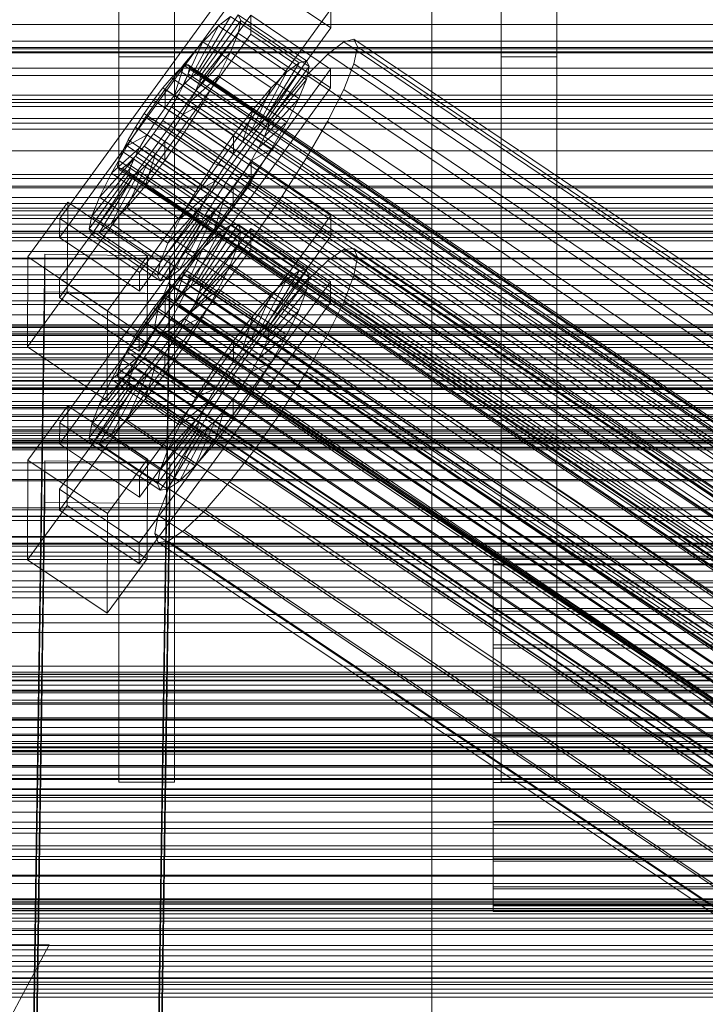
# Model space of a CAD drawing. Header units: millimetres. Extents: x -3490 to 61924, y -72580 to 6847.
# Tile 92 of 256: x -379 to -281, y -34791 to -34649. Entities that reach past the tile are written whole.
import ezdxf

# ---------------------------------------------------------------- set-up
doc = ezdxf.new("R2010")
doc.units = ezdxf.units.MM
for name, color, linetype, lineweight in [('COTAS_O', 1, 'Continuous', 0), ('COTAS_P', 1, 'Continuous', 0), ('frontal_briquetadora', 7, 'Continuous', 0), ('frontal_C01', 7, 'Continuous', 0), ('frontal_C02', 7, 'Continuous', 0), ('frontal_C03', 7, 'Continuous', 0), ('frontal_mezcladora', 7, 'Continuous', 0), ('frontal_secador', 7, 'Continuous', 0)]:
    doc.layers.add(name, color=color, linetype=linetype, lineweight=lineweight)
doc.dimstyles.new('R19_100', dxfattribs={"dimtxt": 250, "dimasz": 150, "dimexe": 150, "dimexo": 80, "dimgap": 100, "dimtad": 1, "dimtih": 1, "dimtoh": 1, "dimdsep": 46, "dimcen": 0.09, "dimadec": 0, "dimazin": 0, "dimtfac": 1, "dimtdec": 4, "dimtofl": 0, "dimtmove": 0, "dimatfit": 3, "dimfxl": 1, "dimtolj": 1, "dimtzin": 0, "dimarcsym": 0})

# ---------------------------------------------------------------- blocks, each defined once
blk = doc.blocks.new('DIM_R29_52')
at = {"layer": 'COTAS_P'}
for p, q in [((-1750, -34600), (-1600, -34555)), ((2600, -34600), (2450, -34555)), ((-1750, -35500), (-1750, -34600)), ((-1750, -34600), (2600, -34600)), ((-1750, -34600), (-1600, -34645)), ((2600, -34600), (2450, -34645)), ((2600, -35500), (2600, -34600))]:
    blk.add_line(p, q, dxfattribs=at)
blk.add_text('4350 P', height=250, dxfattribs=at).set_placement((425, -34500))
blk = doc.blocks.new('DIM_R29_60')
at = {"layer": 'COTAS_O'}
for p, q in [((-650, -33700), (50, -33700)), ((50, -33700), (5, -33850)), ((50, -34900), (50, -33700)), ((50, -33700), (95, -33850)), ((50, -34900), (5, -34750)), ((50, -34900), (95, -34750)), ((-650, -34900), (50, -34900))]:
    blk.add_line(p, q, dxfattribs=at)
blk.add_text('1200 O', height=250, rotation=90, dxfattribs=at).set_placement((-50, -34300))
blk = doc.blocks.new('DIM_R29_61')
at = {"layer": 'COTAS_O'}
for p, q in [((-650, -34200), (-500, -34155)), ((650, -34200), (500, -34155)), ((-650, -34900), (-650, -34200)), ((-650, -34200), (650, -34200)), ((-650, -34200), (-500, -34245)), ((650, -34200), (500, -34245)), ((650, -34900), (650, -34200))]:
    blk.add_line(p, q, dxfattribs=at)
blk.add_text('1300 O', height=250, dxfattribs=at).set_placement((0, -34100))
blk = doc.blocks.new('DIM_R29_66')
at = {"layer": 'COTAS_P'}
for p, q in [((-305, -34680), (395, -34680)), ((395, -34680), (350, -34830)), ((395, -36000), (395, -34680)), ((395, -34680), (440, -34830)), ((395, -36000), (350, -35850)), ((395, -36000), (440, -35850)), ((-305, -36000), (395, -36000))]:
    blk.add_line(p, q, dxfattribs=at)
blk.add_text('1320 P', height=250, rotation=90, dxfattribs=at).set_placement((295, -35340))

msp = doc.modelspace()

# ---------------------------------------------------------------- linework, layer by layer
at = {"layer": 'frontal_briquetadora'}
for p, q in [((-430, -34680), (-223.45, -34680)), ((-430, -34680), (-210, -34680)), ((-430, -34680), (-320, -34680)), ((-320, -34736), (-320, -34680)), ((-430, -34736), (-210, -34736)), ((-430, -34736), (-320, -34736)), ((-320, -34736), (-210, -34736)), ((-320, -34760), (-320, -34736)), ((-320, -34750), (-320, -34736)), ((-430, -34750), (-210, -34750)), ((-430, -34750), (-320, -34750)), ((-320, -34750), (-210, -34750)), ((-320, -34760), (-320, -34750)), ((-490, -34760), (490, -34760)), ((-490, -34760), (340, -34760)), ((-490, -34760), (-320, -34760))]:
    msp.add_line(p, q, dxfattribs=at)
at = {"layer": 'frontal_C01'}
for p, q in [((-373.501, -34677.904), (-345.969, -34640.05)), ((-345.981, -34642.746), (-373.513, -34680.6)), ((-334.513, -34650.482), (-345.981, -34642.746)), ((-373.539, -34686.532), (-346.008, -34648.677)), ((-334.501, -34647.786), (-362.033, -34685.64)), ((-353.378, -34656.919), (-347.835, -34648.603)), ((-347.835, -34648.603), (-338.005, -34655.234)), ((-347.47, -34649.419), (-347.835, -34648.603)), ((-346.02, -34651.373), (-346.008, -34648.677)), ((-346.008, -34648.677), (-334.539, -34656.414)), ((-334.501, -34647.786), (-334.513, -34650.482)), ((-354.71, -34657.668), (-350.645, -34650.185)), ((-353.892, -34657.043), (-348.918, -34648.865)), ((-353.205, -34657.305), (-347.47, -34649.419)), ((-350.645, -34650.185), (-352.899, -34652.474)), ((-348.918, -34648.865), (-350.645, -34650.185)), ((-350.645, -34650.185), (-340.816, -34656.816)), ((-348.918, -34648.865), (-339.088, -34655.496)), ((-347.847, -34651.255), (-347.47, -34649.419)), ((-347.47, -34649.419), (-337.64, -34656.05)), ((-346.02, -34651.373), (-373.551, -34689.228)), ((-362.045, -34688.336), (-334.513, -34650.482)), ((-353.384, -34658.175), (-347.847, -34651.255)), ((-348.941, -34653.987), (-347.847, -34651.255)), ((-347.847, -34651.255), (-338.017, -34657.886)), ((-334.551, -34659.11), (-346.02, -34651.373)), ((-355.777, -34658.752), (-352.899, -34652.474)), ((-352.899, -34652.474), (-355.525, -34655.576)), ((-352.899, -34652.474), (-343.069, -34659.105)), ((-332.629, -34652.472), (-334.938, -34654.237)), ((-331.181, -34652.123), (-332.629, -34652.472)), ((-332.629, -34652.472), (-148.32, -34776.807)), ((-330.692, -34653.213), (-331.181, -34652.123)), ((-331.181, -34652.123), (-146.872, -34776.458)), ((-353.902, -34659.469), (-348.941, -34653.987)), ((-350.678, -34657.43), (-348.941, -34653.987)), ((-348.941, -34653.987), (-339.111, -34660.619)), ((-334.938, -34654.237), (-337.95, -34657.298)), ((-334.938, -34654.237), (-150.629, -34778.572)), ((-331.197, -34655.668), (-330.692, -34653.213)), ((-330.692, -34653.213), (-146.383, -34777.548)), ((-355.525, -34655.576), (-358.345, -34659.28)), ((-357.021, -34660.222), (-355.525, -34655.576)), ((-355.017, -34655.814), (-355.53, -34655.937)), ((-355.525, -34655.576), (-345.695, -34662.207)), ((-354.844, -34656.2), (-355.017, -34655.814)), ((-355.017, -34655.814), (-141.218, -34800.042)), ((-339.088, -34655.496), (-344.062, -34663.674)), ((-338.005, -34655.234), (-343.549, -34663.55)), ((-340.816, -34656.816), (-339.088, -34655.496)), ((-339.088, -34655.496), (-338.005, -34655.234)), ((-338.005, -34655.234), (-337.64, -34656.05)), ((-332.659, -34659.321), (-331.197, -34655.668)), ((-331.197, -34655.668), (-146.887, -34780.003)), ((-334.539, -34656.414), (-362.071, -34694.268)), ((-356.348, -34656.563), (-357.415, -34657.647)), ((-355.53, -34655.937), (-356.348, -34656.563)), ((-356.348, -34656.563), (-142.549, -34800.791)), ((-355.541, -34658.364), (-355.022, -34657.07)), ((-355.53, -34655.937), (-141.731, -34800.166)), ((-355.022, -34657.07), (-354.844, -34656.2)), ((-355.022, -34657.07), (-141.224, -34801.298)), ((-354.844, -34656.2), (-141.045, -34800.428)), ((-354.71, -34657.668), (-353.892, -34657.043)), ((-353.892, -34657.043), (-353.378, -34656.919)), ((-344.062, -34663.674), (-353.892, -34657.043)), ((-343.549, -34663.55), (-353.378, -34656.919)), ((-353.378, -34656.919), (-353.205, -34657.305)), ((-340.816, -34656.816), (-344.88, -34664.299)), ((-337.64, -34656.05), (-343.376, -34663.936)), ((-343.069, -34659.105), (-340.816, -34656.816)), ((-337.64, -34656.05), (-338.017, -34657.886)), ((-334.539, -34656.414), (-334.551, -34659.11)), ((-357.415, -34657.647), (-358.659, -34659.117)), ((-357.415, -34657.647), (-143.617, -34801.875)), ((-356.363, -34659.994), (-355.541, -34658.364)), ((-355.777, -34658.752), (-354.71, -34657.668)), ((-355.541, -34658.364), (-141.742, -34802.592)), ((-354.725, -34661.1), (-350.678, -34657.43)), ((-344.88, -34664.299), (-354.71, -34657.668)), ((-353.384, -34658.175), (-353.902, -34659.469)), ((-353.205, -34657.305), (-353.384, -34658.175)), ((-343.554, -34664.806), (-353.384, -34658.175)), ((-343.376, -34663.936), (-353.205, -34657.305)), ((-352.938, -34661.347), (-350.678, -34657.43)), ((-350.678, -34657.43), (-340.848, -34664.061)), ((-338.017, -34657.886), (-343.554, -34664.806)), ((-337.95, -34657.298), (-341.461, -34661.445)), ((-338.017, -34657.886), (-339.111, -34660.619)), ((-337.95, -34657.298), (-153.641, -34781.633)), ((-362.083, -34696.964), (-334.551, -34659.11)), ((-358.345, -34659.28), (-361.166, -34663.333)), ((-358.659, -34659.117), (-359.995, -34660.871)), ((-358.659, -34659.117), (-144.861, -34803.345)), ((-358.345, -34659.28), (-358.357, -34661.976)), ((-348.515, -34665.911), (-358.345, -34659.28)), ((-357.434, -34661.85), (-356.363, -34659.994)), ((-357.021, -34660.222), (-355.777, -34658.752)), ((-356.363, -34659.994), (-142.565, -34804.223)), ((-345.947, -34665.383), (-355.777, -34658.752)), ((-353.902, -34659.469), (-354.725, -34661.1)), ((-344.073, -34666.1), (-353.902, -34659.469)), ((-343.069, -34659.105), (-345.947, -34665.383)), ((-345.695, -34662.207), (-343.069, -34659.105)), ((-334.981, -34663.922), (-332.659, -34659.321)), ((-332.659, -34659.321), (-148.35, -34783.655)), ((-450, -34660.756), (450, -34660.756)), ((-359.995, -34660.871), (-361.332, -34662.791)), ((-146.196, -34805.099), (-359.995, -34660.871)), ((-358.357, -34661.976), (-357.021, -34660.222)), ((-347.191, -34666.853), (-357.021, -34660.222)), ((-354.725, -34661.1), (-355.796, -34662.955)), ((-355.796, -34662.955), (-352.938, -34661.347)), ((-355.569, -34665.473), (-352.938, -34661.347)), ((-344.895, -34667.731), (-354.725, -34661.1)), ((-352.938, -34661.347), (-343.108, -34667.978)), ((-341.461, -34661.445), (-345.231, -34666.396)), ((-339.111, -34660.619), (-344.073, -34666.1)), ((-341.461, -34661.445), (-157.152, -34785.78)), ((-339.111, -34660.619), (-340.848, -34664.061)), ((-361.332, -34662.791), (-362.578, -34664.745)), ((-361.332, -34662.791), (-147.533, -34807.019)), ((-359.693, -34663.896), (-358.357, -34661.976)), ((-358.68, -34663.804), (-357.434, -34661.85)), ((-358.357, -34661.976), (-348.527, -34668.607)), ((-357.434, -34661.85), (-143.635, -34806.078)), ((-348.515, -34665.911), (-345.695, -34662.207)), ((-345.695, -34662.207), (-347.191, -34666.853)), ((-361.166, -34663.333), (-363.797, -34667.458)), ((-359.693, -34663.896), (-361.166, -34663.333)), ((-361.166, -34663.333), (-351.336, -34669.964)), ((-360.939, -34665.85), (-359.693, -34663.896)), ((-360.017, -34665.724), (-358.68, -34663.804)), ((-349.863, -34670.527), (-359.693, -34663.896)), ((-358.68, -34663.804), (-144.881, -34808.033)), ((-355.796, -34662.955), (-357.042, -34664.909)), ((-345.966, -34669.586), (-355.796, -34662.955)), ((-344.88, -34664.299), (-345.947, -34665.383)), ((-340.848, -34664.061), (-344.895, -34667.731)), ((-344.062, -34663.674), (-344.88, -34664.299)), ((-343.549, -34663.55), (-344.062, -34663.674)), ((-343.554, -34664.806), (-343.376, -34663.936)), ((-343.376, -34663.936), (-343.549, -34663.55)), ((-340.848, -34664.061), (-343.108, -34667.978)), ((-338.003, -34669.159), (-334.981, -34663.922)), ((-334.981, -34663.922), (-150.672, -34788.257)), ((-362.578, -34664.745), (-363.648, -34666.6)), ((-362.578, -34664.745), (-148.779, -34808.973)), ((-361.352, -34667.478), (-360.017, -34665.724)), ((-360.017, -34665.724), (-146.218, -34809.952)), ((-358.39, -34669.525), (-355.569, -34665.473)), ((-357.042, -34664.909), (-358.378, -34666.829)), ((-357.042, -34664.909), (-355.569, -34665.473)), ((-347.212, -34671.541), (-357.042, -34664.909)), ((-355.569, -34665.473), (-345.739, -34672.104)), ((-345.947, -34665.383), (-347.191, -34666.853)), ((-344.073, -34666.1), (-343.554, -34664.806)), ((-363.648, -34666.6), (-364.471, -34668.231)), ((-360.939, -34665.85), (-363.797, -34667.458)), ((-363.648, -34666.6), (-149.85, -34810.829)), ((-362.01, -34667.706), (-360.939, -34665.85)), ((-351.109, -34672.481), (-360.939, -34665.85)), ((-358.378, -34666.829), (-359.714, -34668.583)), ((-358.378, -34666.829), (-358.39, -34669.525)), ((-348.548, -34673.46), (-358.378, -34666.829)), ((-351.336, -34669.964), (-348.515, -34665.911)), ((-345.231, -34666.396), (-349.002, -34671.814)), ((-348.527, -34668.607), (-348.515, -34665.911)), ((-347.191, -34666.853), (-348.527, -34668.607)), ((-160.922, -34790.731), (-345.231, -34666.396)), ((-344.895, -34667.731), (-344.073, -34666.1)), ((-363.797, -34667.458), (-366.057, -34671.376)), ((-362.01, -34667.706), (-366.057, -34671.376)), ((-364.471, -34668.231), (-364.989, -34669.525)), ((-364.471, -34668.231), (-150.672, -34812.459)), ((-363.797, -34667.458), (-353.967, -34674.089)), ((-362.833, -34669.336), (-362.01, -34667.706)), ((-362.596, -34668.948), (-361.352, -34667.478)), ((-352.18, -34674.337), (-362.01, -34667.706)), ((-361.352, -34667.478), (-147.554, -34811.707)), ((-359.714, -34668.583), (-361.21, -34673.229)), ((-359.714, -34668.583), (-360.958, -34670.053)), ((-349.884, -34675.215), (-359.714, -34668.583)), ((-345.966, -34669.586), (-344.895, -34667.731)), ((-343.108, -34667.978), (-345.966, -34669.586)), ((-343.108, -34667.978), (-345.739, -34672.104)), ((-362.833, -34669.336), (-367.794, -34674.818)), ((-364.989, -34669.525), (-365.168, -34670.395)), ((-364.989, -34669.525), (-151.191, -34813.754)), ((-363.664, -34670.032), (-362.596, -34668.948)), ((-363.351, -34670.63), (-362.833, -34669.336)), ((-353.003, -34675.967), (-362.833, -34669.336)), ((-362.596, -34668.948), (-148.798, -34813.176)), ((-361.21, -34673.229), (-358.39, -34669.525)), ((-358.39, -34669.525), (-348.56, -34676.156)), ((-353.967, -34674.089), (-351.336, -34669.964)), ((-351.336, -34669.964), (-349.863, -34670.527)), ((-348.527, -34668.607), (-349.863, -34670.527)), ((-347.212, -34671.541), (-345.966, -34669.586)), ((-341.52, -34674.675), (-338.003, -34669.159)), ((-338.003, -34669.159), (-153.694, -34793.494)), ((-363.351, -34670.63), (-368.888, -34677.55)), ((-366.057, -34671.376), (-367.794, -34674.818)), ((-362.025, -34671.137), (-366.09, -34678.62)), ((-366.057, -34671.376), (-356.228, -34678.007)), ((-365.168, -34670.395), (-364.995, -34670.781)), ((-365.168, -34670.395), (-151.369, -34814.623)), ((-364.995, -34670.781), (-364.482, -34670.657)), ((-364.995, -34670.781), (-151.196, -34815.01)), ((-364.482, -34670.657), (-363.664, -34670.032)), ((-364.482, -34670.657), (-150.683, -34814.886)), ((-360.958, -34670.053), (-363.836, -34676.331)), ((-363.664, -34670.032), (-149.865, -34814.26)), ((-363.53, -34671.5), (-363.351, -34670.63)), ((-353.521, -34677.262), (-363.351, -34670.63)), ((-362.025, -34671.137), (-362.843, -34671.763)), ((-360.958, -34670.053), (-362.025, -34671.137)), ((-352.196, -34677.768), (-362.025, -34671.137)), ((-351.128, -34676.684), (-360.958, -34670.053)), ((-349.863, -34670.527), (-351.109, -34672.481)), ((450, -34671.541), (-450, -34671.541)), ((-363.53, -34671.5), (-369.265, -34679.387)), ((-363.357, -34671.886), (-368.9, -34680.202)), ((-362.843, -34671.763), (-367.817, -34679.94)), ((-363.357, -34671.886), (-363.53, -34671.5)), ((-353.7, -34678.131), (-363.53, -34671.5)), ((-362.843, -34671.763), (-363.357, -34671.886)), ((-353.527, -34678.518), (-363.357, -34671.886)), ((-353.014, -34678.394), (-362.843, -34671.763)), ((-353.967, -34674.089), (-351.109, -34672.481)), ((-349.002, -34671.814), (-352.519, -34677.329)), ((-351.109, -34672.481), (-352.18, -34674.337)), ((-349.002, -34671.814), (-164.693, -34796.149)), ((-345.739, -34672.104), (-348.56, -34676.156)), ((-348.548, -34673.46), (-347.212, -34671.541)), ((-345.739, -34672.104), (-347.212, -34671.541)), ((-363.836, -34676.331), (-361.21, -34673.229)), ((-361.21, -34673.229), (-351.38, -34679.86)), ((-356.228, -34678.007), (-353.967, -34674.089)), ((-349.884, -34675.215), (-348.548, -34673.46)), ((-348.56, -34676.156), (-348.548, -34673.46)), ((-378.086, -34683.404), (-372.35, -34675.518)), ((-372.408, -34688.459), (-372.35, -34675.518)), ((-372.35, -34675.518), (-360.882, -34683.254)), ((-367.794, -34674.818), (-368.888, -34677.55)), ((-367.794, -34674.818), (-357.964, -34681.449)), ((-356.228, -34678.007), (-352.18, -34674.337)), ((-352.18, -34674.337), (-353.003, -34675.967)), ((-351.38, -34679.86), (-349.884, -34675.215)), ((-351.128, -34676.684), (-349.884, -34675.215)), ((-345.291, -34680.092), (-341.52, -34674.675)), ((-341.52, -34674.675), (-157.211, -34799.009)), ((-366.09, -34678.62), (-363.836, -34676.331)), ((-363.836, -34676.331), (-354.006, -34682.962)), ((-357.964, -34681.449), (-353.003, -34675.967)), ((-354.006, -34682.962), (-351.128, -34676.684)), ((-353.003, -34675.967), (-353.521, -34677.262)), ((-352.196, -34677.768), (-351.128, -34676.684)), ((-348.56, -34676.156), (-351.38, -34679.86)), ((-373.501, -34677.904), (-373.513, -34680.6)), ((-362.033, -34685.64), (-373.501, -34677.904)), ((-368.888, -34677.55), (-369.265, -34679.387)), ((-368.888, -34677.55), (-359.058, -34684.181)), ((-359.436, -34686.018), (-353.7, -34678.131)), ((-359.058, -34684.181), (-353.521, -34677.262)), ((-357.987, -34686.572), (-353.014, -34678.394)), ((-357.964, -34681.449), (-356.228, -34678.007)), ((-356.26, -34685.251), (-352.196, -34677.768)), ((-352.519, -34677.329), (-355.541, -34682.566)), ((-353.521, -34677.262), (-353.7, -34678.131)), ((-353.7, -34678.131), (-353.527, -34678.518)), ((-353.527, -34678.518), (-353.014, -34678.394)), ((-353.014, -34678.394), (-352.196, -34677.768)), ((-352.519, -34677.329), (-168.21, -34801.664)), ((-369.265, -34679.387), (-368.9, -34680.202)), ((-369.265, -34679.387), (-359.436, -34686.018)), ((-367.817, -34679.94), (-366.09, -34678.62)), ((-366.09, -34678.62), (-356.26, -34685.251)), ((-359.07, -34686.833), (-353.527, -34678.518)), ((-351.38, -34679.86), (-354.006, -34682.962)), ((-373.513, -34680.6), (-362.045, -34688.336)), ((-368.9, -34680.202), (-367.817, -34679.94)), ((-368.9, -34680.202), (-359.07, -34686.833)), ((-367.817, -34679.94), (-357.987, -34686.572)), ((-349.061, -34685.044), (-345.291, -34680.092)), ((-345.291, -34680.092), (-160.982, -34804.427)), ((-359.058, -34684.181), (-357.964, -34681.449)), ((-355.541, -34682.566), (-357.863, -34687.168)), ((-355.541, -34682.566), (-171.232, -34806.901)), ((-378.512, -34878.148), (-375.644, -34683.038)), ((-378.086, -34683.404), (-378.143, -34696.346)), ((-366.618, -34691.141), (-378.086, -34683.404)), ((-375.644, -34688.43), (-375.644, -34683.038)), ((-375.644, -34683.038), (-357.646, -34683.283)), ((-360.882, -34683.254), (-366.618, -34691.141)), ((-360.882, -34683.254), (-360.939, -34696.196)), ((-357.646, -34683.283), (-360.514, -34878.394)), ((-357.646, -34683.283), (-357.646, -34688.676)), ((-354.006, -34682.962), (-356.26, -34685.251)), ((-359.436, -34686.018), (-359.058, -34684.181)), ((-356.26, -34685.251), (-357.987, -34686.572)), ((-352.572, -34689.191), (-349.061, -34685.044)), ((-349.061, -34685.044), (-164.752, -34809.378)), ((-373.539, -34686.532), (-373.551, -34689.228)), ((-362.071, -34694.268), (-373.539, -34686.532)), ((-362.045, -34688.336), (-362.033, -34685.64)), ((-359.07, -34686.833), (-359.436, -34686.018)), ((-357.987, -34686.572), (-359.07, -34686.833)), ((-357.863, -34687.168), (-359.326, -34690.82)), ((-357.863, -34687.168), (-173.554, -34811.502)), ((-378.512, -34883.541), (-375.644, -34688.43)), ((-372.408, -34688.459), (-378.143, -34696.346)), ((-357.646, -34688.676), (-375.644, -34688.43)), ((-373.551, -34689.228), (-362.083, -34696.964)), ((-360.939, -34696.196), (-372.408, -34688.459)), ((-360.514, -34883.786), (-357.646, -34688.676)), ((-355.584, -34692.251), (-352.572, -34689.191)), ((-352.572, -34689.191), (-168.263, -34813.525)), ((-366.675, -34704.082), (-366.618, -34691.141)), ((-359.326, -34690.82), (-359.83, -34693.275)), ((-359.326, -34690.82), (-175.016, -34815.155)), ((-357.893, -34694.016), (-355.584, -34692.251)), ((-355.584, -34692.251), (-171.275, -34816.586)), ((-359.83, -34693.275), (-359.341, -34694.365)), ((-359.83, -34693.275), (-175.521, -34817.61)), ((-359.341, -34694.365), (-357.893, -34694.016)), ((-357.893, -34694.016), (-173.584, -34818.351)), ((450, -34694.46), (-450, -34694.46)), ((-362.083, -34696.964), (-362.071, -34694.268)), ((-359.341, -34694.365), (-175.032, -34818.7)), ((-378.143, -34696.346), (-366.675, -34704.082)), ((-366.675, -34704.082), (-360.939, -34696.196)), ((-450, -34705.245), (450, -34705.245)), ((-311.15, -34727.661), (-311.15, -34726.722)), ((-311.15, -34726.722), (-311.15, -34727.514)), ((-311.15, -34726.722), (311.15, -34726.722)), ((-311.15, -34727.514), (-311.15, -34729.982)), ((-311.15, -34727.514), (311.15, -34727.514)), ((-311.15, -34730.267), (-311.15, -34727.661)), ((-311.15, -34727.661), (311.15, -34727.661)), ((-311.15, -34729.982), (-311.15, -34733.96)), ((-311.15, -34729.982), (311.15, -34729.982)), ((-311.15, -34734.362), (-311.15, -34730.267)), ((-311.15, -34730.267), (311.15, -34730.267)), ((-311.15, -34733.96), (-311.15, -34739.175)), ((-311.15, -34733.96), (311.15, -34733.96)), ((-311.15, -34739.667), (-311.15, -34734.362)), ((-311.15, -34734.362), (311.15, -34734.362)), ((-311.15, -34739.175), (-311.15, -34745.272)), ((-311.15, -34739.175), (311.15, -34739.175)), ((-311.15, -34745.821), (-311.15, -34739.667)), ((-311.15, -34739.667), (311.15, -34739.667)), ((-440, -34743.121), (440, -34743.121)), ((-440, -34743.401), (440, -34743.401)), ((-440, -34743.453), (440, -34743.453)), ((-440, -34744.276), (440, -34744.276)), ((-440, -34744.377), (440, -34744.377)), ((-440, -34745.685), (440, -34745.685)), ((-440, -34745.828), (440, -34745.828)), ((-311.15, -34745.272), (-311.15, -34751.836)), ((311.15, -34745.272), (-311.15, -34745.272)), ((-311.15, -34752.404), (-311.15, -34745.821)), ((-311.15, -34745.821), (311.15, -34745.821)), ((-440, -34747.533), (440, -34747.533)), ((-440, -34747.708), (440, -34747.708)), ((440, -34749.694), (-440, -34749.694)), ((-440, -34749.888), (440, -34749.888)), ((-440, -34752.019), (440, -34752.019)), ((-311.15, -34751.836), (-311.15, -34758.419)), ((-311.15, -34751.836), (311.15, -34751.836)), ((-440, -34752.221), (440, -34752.221)), ((-311.15, -34758.968), (-311.15, -34752.404)), ((-311.15, -34752.404), (311.15, -34752.404)), ((-440, -34754.352), (440, -34754.352)), ((-440, -34754.547), (440, -34754.547)), ((-440, -34756.533), (440, -34756.533)), ((-440, -34756.707), (440, -34756.707)), ((-440, -34758.412), (440, -34758.412)), ((-440, -34758.555), (440, -34758.555)), ((-311.15, -34758.419), (-311.15, -34764.573)), ((-311.15, -34758.419), (311.15, -34758.419)), ((-311.15, -34765.066), (-311.15, -34758.968)), ((-311.15, -34758.968), (311.15, -34758.968)), ((-440, -34759.864), (440, -34759.864)), ((-440, -34759.964), (440, -34759.964)), ((-440, -34760.787), (440, -34760.787)), ((-440, -34760.839), (440, -34760.839)), ((-440, -34761.12), (440, -34761.12)), ((-311.15, -34764.573), (-311.15, -34769.878)), ((-311.15, -34764.573), (311.15, -34764.573)), ((-311.15, -34770.281), (-311.15, -34765.066)), ((-311.15, -34765.066), (311.15, -34765.066)), ((-311.15, -34769.878), (-311.15, -34773.974)), ((-311.15, -34769.878), (311.15, -34769.878)), ((-311.15, -34774.258), (-311.15, -34770.281)), ((-311.15, -34770.281), (311.15, -34770.281)), ((-311.15, -34773.974), (-311.15, -34776.58)), ((-311.15, -34773.974), (311.15, -34773.974)), ((-311.15, -34776.727), (-311.15, -34774.258)), ((-311.15, -34774.258), (311.15, -34774.258)), ((-311.15, -34776.58), (-311.15, -34777.519)), ((-311.15, -34776.58), (311.15, -34776.58)), ((-311.15, -34777.519), (-311.15, -34776.727)), ((-311.15, -34776.727), (311.15, -34776.727)), ((-311.15, -34777.519), (311.15, -34777.519))]:
    msp.add_line(p, q, dxfattribs=at)
at = {"layer": 'frontal_C02'}
for p, q in [((-373.501, -34707.289), (-345.969, -34669.766)), ((-345.981, -34672.747), (-345.969, -34669.766)), ((-345.969, -34669.766), (-334.501, -34677.435)), ((-345.981, -34672.747), (-373.513, -34710.269)), ((-334.513, -34680.416), (-345.981, -34672.747)), ((-334.501, -34677.435), (-362.033, -34714.958)), ((-334.501, -34677.435), (-334.513, -34680.416)), ((-373.539, -34716.826), (-346.008, -34679.304)), ((-353.892, -34687.118), (-348.918, -34678.858)), ((-353.378, -34687.063), (-347.835, -34678.74)), ((-353.205, -34687.517), (-347.47, -34679.7)), ((-348.918, -34678.858), (-350.645, -34680.046)), ((-347.835, -34678.74), (-348.918, -34678.858)), ((-348.918, -34678.858), (-339.088, -34685.432)), ((-347.847, -34681.672), (-347.47, -34679.7)), ((-347.835, -34678.74), (-338.005, -34685.314)), ((-347.47, -34679.7), (-347.835, -34678.74)), ((-347.47, -34679.7), (-337.64, -34686.273)), ((-346.02, -34682.284), (-346.008, -34679.304)), ((-346.008, -34679.304), (-334.539, -34686.973)), ((-362.045, -34717.938), (-334.513, -34680.416)), ((-354.71, -34687.681), (-350.645, -34680.046)), ((-350.645, -34680.046), (-352.899, -34682.222)), ((-350.645, -34680.046), (-340.816, -34686.619)), ((-346.02, -34682.284), (-373.551, -34719.807)), ((-355.777, -34688.712), (-352.899, -34682.222)), ((-352.899, -34682.222), (-355.525, -34685.238)), ((-353.384, -34688.451), (-347.847, -34681.672)), ((-352.899, -34682.222), (-343.069, -34688.795)), ((-348.941, -34684.521), (-347.847, -34681.672)), ((-347.847, -34681.672), (-338.017, -34688.245)), ((-334.551, -34689.953), (-346.02, -34682.284)), ((-332.629, -34682.337), (-334.938, -34683.924)), ((-331.181, -34682.179), (-332.629, -34682.337)), ((-332.629, -34682.337), (-148.32, -34805.591)), ((-330.692, -34683.462), (-331.181, -34682.179)), ((-331.181, -34682.179), (-146.872, -34805.433)), ((-334.938, -34683.924), (-337.95, -34686.833)), ((-334.938, -34683.924), (-150.629, -34807.179)), ((-331.197, -34686.098), (-330.692, -34683.462)), ((-330.692, -34683.462), (-146.383, -34806.716)), ((-355.525, -34685.238), (-358.345, -34688.89)), ((-357.021, -34690.141), (-355.525, -34685.238)), ((-355.525, -34685.238), (-345.695, -34691.812)), ((-353.902, -34689.801), (-348.941, -34684.521)), ((-350.678, -34688.054), (-348.941, -34684.521)), ((-348.941, -34684.521), (-339.111, -34691.095)), ((-339.088, -34685.432), (-344.062, -34693.692)), ((-338.005, -34685.314), (-343.549, -34693.636)), ((-340.816, -34686.619), (-339.088, -34685.432)), ((-339.088, -34685.432), (-338.005, -34685.314)), ((-338.005, -34685.314), (-337.64, -34686.273)), ((-334.539, -34686.973), (-362.071, -34724.495)), ((-356.348, -34686.585), (-357.415, -34687.616)), ((-355.53, -34686.023), (-356.348, -34686.585)), ((-356.348, -34686.585), (-142.549, -34829.561)), ((-355.017, -34685.967), (-355.53, -34686.023)), ((-355.53, -34686.023), (-141.731, -34828.998)), ((-355.022, -34687.355), (-354.844, -34686.421)), ((-354.844, -34686.421), (-355.017, -34685.967)), ((-355.017, -34685.967), (-141.218, -34828.942)), ((-354.844, -34686.421), (-141.045, -34829.397)), ((-340.816, -34686.619), (-344.88, -34694.254)), ((-337.64, -34686.273), (-343.376, -34694.091)), ((-343.069, -34688.795), (-340.816, -34686.619)), ((-337.95, -34686.833), (-341.461, -34690.866)), ((-337.64, -34686.273), (-338.017, -34688.245)), ((-337.95, -34686.833), (-153.641, -34810.088)), ((-334.539, -34686.973), (-334.551, -34689.953)), ((-332.659, -34689.907), (-331.197, -34686.098)), ((-331.197, -34686.098), (-146.887, -34809.352)), ((-357.415, -34687.616), (-358.659, -34689.045)), ((-357.415, -34687.616), (-143.617, -34830.591)), ((-355.777, -34688.712), (-354.71, -34687.681)), ((-355.541, -34688.705), (-355.022, -34687.355)), ((-355.022, -34687.355), (-141.224, -34830.331)), ((-354.725, -34691.474), (-350.678, -34688.054)), ((-354.71, -34687.681), (-353.892, -34687.118)), ((-344.88, -34694.254), (-354.71, -34687.681)), ((-353.892, -34687.118), (-353.378, -34687.063)), ((-344.062, -34693.692), (-353.892, -34687.118)), ((-353.205, -34687.517), (-353.384, -34688.451)), ((-343.549, -34693.636), (-353.378, -34687.063)), ((-353.378, -34687.063), (-353.205, -34687.517)), ((-343.376, -34694.091), (-353.205, -34687.517)), ((-352.938, -34692.03), (-350.678, -34688.054)), ((-350.678, -34688.054), (-340.848, -34694.628)), ((-338.017, -34688.245), (-343.554, -34695.025)), ((-338.017, -34688.245), (-339.111, -34691.095)), ((-358.345, -34688.89), (-361.166, -34692.927)), ((-358.659, -34689.045), (-359.995, -34690.774)), ((-358.659, -34689.045), (-144.861, -34832.02)), ((-358.345, -34688.89), (-358.357, -34691.87)), ((-348.515, -34695.463), (-358.345, -34688.89)), ((-357.021, -34690.141), (-355.777, -34688.712)), ((-356.363, -34690.379), (-355.541, -34688.705)), ((-345.947, -34695.285), (-355.777, -34688.712)), ((-355.541, -34688.705), (-141.742, -34831.681)), ((-353.902, -34689.801), (-354.725, -34691.474)), ((-353.384, -34688.451), (-353.902, -34689.801)), ((-344.073, -34696.374), (-353.902, -34689.801)), ((-343.554, -34695.025), (-353.384, -34688.451)), ((-343.069, -34688.795), (-345.947, -34695.285)), ((-345.695, -34691.812), (-343.069, -34688.795)), ((-362.083, -34727.476), (-334.551, -34689.953)), ((-359.995, -34690.774), (-361.332, -34692.687)), ((-146.196, -34833.75), (-359.995, -34690.774)), ((-358.357, -34691.87), (-357.021, -34690.141)), ((-357.434, -34692.262), (-356.363, -34690.379)), ((-347.191, -34696.714), (-357.021, -34690.141)), ((-356.363, -34690.379), (-142.565, -34833.354)), ((-341.461, -34690.866), (-345.231, -34695.747)), ((-339.111, -34691.095), (-344.073, -34696.374)), ((-341.461, -34690.866), (-157.152, -34814.12)), ((-339.111, -34691.095), (-340.848, -34694.628)), ((-334.981, -34694.63), (-332.659, -34689.907)), ((-332.659, -34689.907), (-148.35, -34813.162)), ((-359.693, -34693.782), (-358.357, -34691.87)), ((-358.68, -34694.227), (-357.434, -34692.262)), ((-358.357, -34691.87), (-348.527, -34698.444)), ((-357.434, -34692.262), (-143.635, -34835.238)), ((-354.725, -34691.474), (-355.796, -34693.358)), ((-355.796, -34693.358), (-352.938, -34692.03)), ((-355.569, -34696.178), (-352.938, -34692.03)), ((-344.895, -34698.048), (-354.725, -34691.474)), ((-352.938, -34692.03), (-343.108, -34698.604)), ((-348.515, -34695.463), (-345.695, -34691.812)), ((-345.695, -34691.812), (-347.191, -34696.714)), ((-361.166, -34692.927), (-363.797, -34697.075)), ((-361.332, -34692.687), (-362.578, -34694.652)), ((-361.332, -34692.687), (-147.533, -34835.662)), ((-359.693, -34693.782), (-361.166, -34692.927)), ((-361.166, -34692.927), (-351.336, -34699.5)), ((-360.939, -34695.747), (-359.693, -34693.782)), ((-349.863, -34700.356), (-359.693, -34693.782)), ((-355.796, -34693.358), (-357.042, -34695.323)), ((-345.966, -34699.931), (-355.796, -34693.358)), ((-344.062, -34693.692), (-344.88, -34694.254)), ((-343.549, -34693.636), (-344.062, -34693.692)), ((-343.376, -34694.091), (-343.549, -34693.636)), ((-362.578, -34694.652), (-363.648, -34696.535)), ((-362.578, -34694.652), (-148.779, -34837.627)), ((-360.017, -34696.139), (-358.68, -34694.227)), ((-358.68, -34694.227), (-144.881, -34837.202)), ((-357.042, -34695.323), (-358.378, -34697.235)), ((-357.042, -34695.323), (-355.569, -34696.178)), ((-347.212, -34701.896), (-357.042, -34695.323)), ((-351.336, -34699.5), (-348.515, -34695.463)), ((-348.527, -34698.444), (-348.515, -34695.463)), ((-345.947, -34695.285), (-347.191, -34696.714)), ((-344.88, -34694.254), (-345.947, -34695.285)), ((-340.848, -34694.628), (-344.895, -34698.048)), ((-344.073, -34696.374), (-343.554, -34695.025)), ((-343.554, -34695.025), (-343.376, -34694.091)), ((-340.848, -34694.628), (-343.108, -34698.604)), ((-338.003, -34699.946), (-334.981, -34694.63)), ((-334.981, -34694.63), (-150.672, -34817.885)), ((-363.648, -34696.535), (-364.471, -34698.209)), ((-360.939, -34695.747), (-363.797, -34697.075)), ((-363.648, -34696.535), (-149.85, -34839.51)), ((-362.01, -34697.631), (-360.939, -34695.747)), ((-361.352, -34697.869), (-360.017, -34696.139)), ((-351.109, -34702.321), (-360.939, -34695.747)), ((-360.017, -34696.139), (-146.218, -34839.115)), ((-358.39, -34700.215), (-355.569, -34696.178)), ((-355.569, -34696.178), (-345.739, -34702.752)), ((-345.231, -34695.747), (-349.002, -34701.144)), ((-347.191, -34696.714), (-348.527, -34698.444)), ((-160.922, -34819.001), (-345.231, -34695.747)), ((-344.895, -34698.048), (-344.073, -34696.374)), ((-363.797, -34697.075), (-366.057, -34701.051)), ((-362.01, -34697.631), (-366.057, -34701.051)), ((-364.471, -34698.209), (-364.989, -34699.558)), ((-364.471, -34698.209), (-150.672, -34841.184)), ((-363.797, -34697.075), (-353.967, -34703.648)), ((-362.833, -34699.304), (-362.01, -34697.631)), ((-362.596, -34699.298), (-361.352, -34697.869)), ((-352.18, -34704.204), (-362.01, -34697.631)), ((-361.352, -34697.869), (-147.554, -34840.844)), ((-358.378, -34697.235), (-359.714, -34698.964)), ((-358.378, -34697.235), (-358.39, -34700.215)), ((-348.548, -34703.809), (-358.378, -34697.235)), ((-345.966, -34699.931), (-344.895, -34698.048)), ((-362.833, -34699.304), (-367.794, -34704.584)), ((-364.989, -34699.558), (-365.168, -34700.492)), ((-364.989, -34699.558), (-151.191, -34842.534)), ((-363.664, -34700.329), (-362.596, -34699.298)), ((-363.351, -34700.654), (-362.833, -34699.304)), ((-353.003, -34705.878), (-362.833, -34699.304)), ((-362.596, -34699.298), (-148.798, -34842.273)), ((-359.714, -34698.964), (-361.21, -34703.867)), ((-359.714, -34698.964), (-360.958, -34700.393)), ((-349.884, -34705.538), (-359.714, -34698.964)), ((-353.967, -34703.648), (-351.336, -34699.5)), ((-351.336, -34699.5), (-349.863, -34700.356)), ((-348.527, -34698.444), (-349.863, -34700.356)), ((-343.108, -34698.604), (-345.966, -34699.931)), ((-343.108, -34698.604), (-345.739, -34702.752)), ((-363.351, -34700.654), (-368.888, -34707.433)), ((-366.057, -34701.051), (-367.794, -34704.584)), ((-366.057, -34701.051), (-356.228, -34707.624)), ((-365.168, -34700.492), (-364.995, -34700.947)), ((-365.168, -34700.492), (-151.369, -34843.468)), ((-364.995, -34700.947), (-364.482, -34700.891)), ((-364.995, -34700.947), (-151.196, -34843.922)), ((-364.482, -34700.891), (-363.664, -34700.329)), ((-364.482, -34700.891), (-150.683, -34843.866)), ((-360.958, -34700.393), (-363.836, -34706.883)), ((-363.664, -34700.329), (-149.865, -34843.304)), ((-363.53, -34701.588), (-363.351, -34700.654)), ((-353.521, -34707.228), (-363.351, -34700.654)), ((-360.958, -34700.393), (-362.025, -34701.424)), ((-361.21, -34703.867), (-358.39, -34700.215)), ((-351.128, -34706.967), (-360.958, -34700.393)), ((-358.39, -34700.215), (-348.56, -34706.789)), ((-349.002, -34701.144), (-352.519, -34706.689)), ((-349.863, -34700.356), (-351.109, -34702.321)), ((-349.002, -34701.144), (-164.693, -34824.398)), ((-347.212, -34701.896), (-345.966, -34699.931)), ((-341.52, -34705.491), (-338.003, -34699.946)), ((-338.003, -34699.946), (-153.694, -34823.2)), ((-363.53, -34701.588), (-369.265, -34709.405)), ((-363.357, -34702.043), (-368.9, -34710.365)), ((-362.843, -34701.987), (-367.817, -34710.247)), ((-362.025, -34701.424), (-366.09, -34709.059)), ((-363.357, -34702.043), (-363.53, -34701.588)), ((-353.7, -34708.162), (-363.53, -34701.588)), ((-362.843, -34701.987), (-363.357, -34702.043)), ((-353.527, -34708.616), (-363.357, -34702.043)), ((-362.025, -34701.424), (-362.843, -34701.987)), ((-353.014, -34708.56), (-362.843, -34701.987)), ((-352.196, -34707.998), (-362.025, -34701.424)), ((-353.967, -34703.648), (-351.109, -34702.321)), ((-351.109, -34702.321), (-352.18, -34704.204)), ((-348.548, -34703.809), (-347.212, -34701.896)), ((-345.739, -34702.752), (-347.212, -34701.896)), ((-363.836, -34706.883), (-361.21, -34703.867)), ((-361.21, -34703.867), (-351.38, -34710.44)), ((-356.228, -34707.624), (-353.967, -34703.648)), ((-349.884, -34705.538), (-348.548, -34703.809)), ((-345.739, -34702.752), (-348.56, -34706.789)), ((-348.56, -34706.789), (-348.548, -34703.809)), ((-378.086, -34712.648), (-372.35, -34704.831)), ((-372.408, -34719.137), (-372.35, -34704.831)), ((-372.35, -34704.831), (-360.882, -34712.5)), ((-367.794, -34704.584), (-368.888, -34707.433)), ((-367.794, -34704.584), (-357.964, -34711.157)), ((-356.228, -34707.624), (-352.18, -34704.204)), ((-352.18, -34704.204), (-353.003, -34705.878)), ((-357.964, -34711.157), (-353.003, -34705.878)), ((-352.519, -34706.689), (-355.541, -34712.004)), ((-353.003, -34705.878), (-353.521, -34707.228)), ((-352.519, -34706.689), (-168.21, -34829.943)), ((-351.38, -34710.44), (-349.884, -34705.538)), ((-348.56, -34706.789), (-351.38, -34710.44)), ((-351.128, -34706.967), (-349.884, -34705.538)), ((-345.291, -34710.888), (-341.52, -34705.491)), ((-341.52, -34705.491), (-157.211, -34828.745)), ((-373.501, -34707.289), (-373.513, -34710.269)), ((-362.033, -34714.958), (-373.501, -34707.289)), ((-368.888, -34707.433), (-369.265, -34709.405)), ((-368.888, -34707.433), (-359.058, -34714.007)), ((-366.09, -34709.059), (-363.836, -34706.883)), ((-363.836, -34706.883), (-354.006, -34713.457)), ((-359.436, -34715.979), (-353.7, -34708.162)), ((-359.058, -34714.007), (-353.521, -34707.228)), ((-357.964, -34711.157), (-356.228, -34707.624)), ((-356.26, -34715.633), (-352.196, -34707.998)), ((-354.006, -34713.457), (-351.128, -34706.967)), ((-353.521, -34707.228), (-353.7, -34708.162)), ((-353.7, -34708.162), (-353.527, -34708.616)), ((-353.014, -34708.56), (-352.196, -34707.998)), ((-352.196, -34707.998), (-351.128, -34706.967)), ((-369.265, -34709.405), (-368.9, -34710.365)), ((-369.265, -34709.405), (-359.436, -34715.979)), ((-367.817, -34710.247), (-366.09, -34709.059)), ((-366.09, -34709.059), (-356.26, -34715.633)), ((-359.07, -34716.938), (-353.527, -34708.616)), ((-357.987, -34716.82), (-353.014, -34708.56)), ((-353.527, -34708.616), (-353.014, -34708.56)), ((-373.513, -34710.269), (-362.045, -34717.938)), ((-368.9, -34710.365), (-367.817, -34710.247)), ((-368.9, -34710.365), (-359.07, -34716.938)), ((-367.817, -34710.247), (-357.987, -34716.82)), ((-351.38, -34710.44), (-354.006, -34713.457)), ((-349.061, -34715.769), (-345.291, -34710.888)), ((-345.291, -34710.888), (-160.982, -34834.142)), ((-359.058, -34714.007), (-357.964, -34711.157)), ((-355.541, -34712.004), (-357.863, -34716.728)), ((-355.541, -34712.004), (-171.232, -34835.259)), ((-378.512, -34906.121), (-375.644, -34712.717)), ((-378.086, -34712.648), (-378.143, -34726.955)), ((-366.618, -34720.317), (-378.086, -34712.648)), ((-375.644, -34718.678), (-375.644, -34712.717)), ((-375.644, -34712.717), (-357.646, -34712.96)), ((-360.882, -34712.5), (-366.618, -34720.317)), ((-360.882, -34712.5), (-360.939, -34726.807)), ((-357.646, -34712.96), (-360.514, -34906.365)), ((-357.646, -34712.96), (-357.646, -34718.921)), ((-354.006, -34713.457), (-356.26, -34715.633)), ((-362.045, -34717.938), (-362.033, -34714.958)), ((-359.436, -34715.979), (-359.058, -34714.007)), ((-359.07, -34716.938), (-359.436, -34715.979)), ((-357.863, -34716.728), (-359.326, -34720.537)), ((-356.26, -34715.633), (-357.987, -34716.82)), ((-357.863, -34716.728), (-173.554, -34839.982)), ((-352.572, -34719.801), (-349.061, -34715.769)), ((-349.061, -34715.769), (-164.752, -34839.023)), ((-373.539, -34716.826), (-373.551, -34719.807)), ((-362.071, -34724.495), (-373.539, -34716.826)), ((-357.987, -34716.82), (-359.07, -34716.938)), ((-378.512, -34912.083), (-375.644, -34718.678)), ((-372.408, -34719.137), (-378.143, -34726.955)), ((-357.646, -34718.921), (-375.644, -34718.678)), ((-360.939, -34726.807), (-372.408, -34719.137)), ((-360.514, -34912.326), (-357.646, -34718.921)), ((-373.551, -34719.807), (-362.083, -34727.476)), ((-366.675, -34734.624), (-366.618, -34720.317)), ((-359.326, -34720.537), (-359.83, -34723.173)), ((-359.326, -34720.537), (-175.016, -34843.792)), ((-355.584, -34722.71), (-352.572, -34719.801)), ((-352.572, -34719.801), (-168.263, -34843.056)), ((-359.83, -34723.173), (-359.341, -34724.456)), ((-359.83, -34723.173), (-175.521, -34846.427)), ((-357.893, -34724.298), (-355.584, -34722.71)), ((-355.584, -34722.71), (-171.275, -34845.965)), ((-362.083, -34727.476), (-362.071, -34724.495)), ((-359.341, -34724.456), (-357.893, -34724.298)), ((-359.341, -34724.456), (-175.032, -34847.71)), ((-357.893, -34724.298), (-173.584, -34847.553)), ((-378.143, -34726.955), (-366.675, -34734.624)), ((-366.675, -34734.624), (-360.939, -34726.807)), ((430, -34772.309), (-430, -34772.309)), ((430, -34777.309), (-430, -34777.309)), ((-430, -34885.309), (-375, -34782.309)), ((-375, -34782.309), (-430, -34782.309))]:
    msp.add_line(p, q, dxfattribs=at)
at = {"layer": 'frontal_C03'}
for p, q in [((1250, -34652.415), (-1250, -34652.415)), ((1250, -34653.296), (-1250, -34653.296)), ((1250, -34653.949), (-1250, -34653.949)), ((1250, -34656.257), (-1250, -34656.257)), ((-1250, -34657.314), (1250, -34657.314)), ((1250, -34660.166), (-1250, -34660.166)), ((1250, -34661.224), (-1250, -34661.224)), ((1250, -34663.531), (-1250, -34663.531)), ((1250, -34664.184), (-1250, -34664.184)), ((1250, -34665.066), (-1250, -34665.066)), ((1250, -34674.872), (-1250, -34674.872)), ((1250, -34675.754), (-1250, -34675.754)), ((1250, -34676.407), (-1250, -34676.407)), ((-1250, -34676.77), (1250, -34676.77)), ((-1250, -34677.403), (1250, -34677.403)), ((-1250, -34677.867), (1250, -34677.867)), ((1250, -34678.714), (-1250, -34678.714)), ((-1250, -34679.722), (1250, -34679.722)), ((-1250, -34679.772), (1250, -34679.772)), ((-1250, -34680.619), (1250, -34680.619)), ((1250, -34682.624), (-1250, -34682.624)), ((-1250, -34683.571), (1250, -34683.571)), ((1250, -34683.681), (-1250, -34683.681)), ((-1250, -34684.838), (1250, -34684.838)), ((1250, -34685.989), (-1250, -34685.989)), ((1250, -34686.642), (-1250, -34686.642)), ((1250, -34687.523), (-1250, -34687.523)), ((-1250, -34688.686), (1250, -34688.686)), ((-1250, -34690.238), (1250, -34690.238)), ((-1500, -34691.736), (1500, -34691.736)), ((-1500, -34693.159), (1500, -34693.159)), ((-1500, -34693.384), (1500, -34693.384)), ((-1500, -34693.548), (1500, -34693.548)), ((-1500, -34694.206), (1500, -34694.206)), ((-1500, -34694.523), (1500, -34694.523)), ((-1250, -34694.718), (1250, -34694.718)), ((-1500, -34695.569), (1500, -34695.569)), ((-1500, -34696.018), (1500, -34696.018)), ((1250, -34696.45), (-1250, -34696.45)), ((-1500, -34697.382), (1500, -34697.382)), ((-1500, -34697.932), (1500, -34697.932)), ((1250, -34697.33), (-1250, -34697.33)), ((1250, -34698.211), (-1250, -34698.211)), ((-1500, -34699.519), (1500, -34699.519)), ((1250, -34698.865), (-1250, -34698.865)), ((1500, -34700.133), (-1500, -34700.133)), ((1500, -34700.719), (-1500, -34700.719)), ((-1500, -34701.836), (1500, -34701.836)), ((-1500, -34702.471), (1500, -34702.471)), ((1250, -34701.172), (-1250, -34701.172)), ((-1250, -34701.258), (1250, -34701.258)), ((-1250, -34702.229), (1250, -34702.229)), ((-1250, -34703.05), (1250, -34703.05)), ((-1500, -34704.175), (1500, -34704.175)), ((-1500, -34704.789), (1500, -34704.789)), ((1250, -34705.081), (-1250, -34705.081)), ((-1500, -34706.376), (1500, -34706.376)), ((1250, -34706.139), (-1250, -34706.139)), ((-1500, -34706.926), (1500, -34706.926)), ((-1250, -34707.858), (1250, -34707.858)), ((-1500, -34708.289), (1500, -34708.289)), ((-1500, -34708.738), (1500, -34708.738)), ((1250, -34708.446), (-1250, -34708.446)), ((1250, -34709.1), (-1250, -34709.1)), ((-1250, -34709.589), (1250, -34709.589)), ((-1500, -34709.784), (1500, -34709.784)), ((-1500, -34710.102), (1500, -34710.102)), ((-1500, -34710.76), (1500, -34710.76)), ((-1500, -34710.924), (1500, -34710.924)), ((1250, -34709.981), (-1250, -34709.981)), ((-1500, -34711.148), (1500, -34711.148)), ((-1250, -34714.07), (1250, -34714.07)), ((-1250, -34715.622), (1250, -34715.622)), ((-1250, -34719.469), (1250, -34719.469)), ((1250, -34719.787), (-1250, -34719.787)), ((1250, -34720.669), (-1250, -34720.669)), ((-1250, -34720.737), (1250, -34720.737)), ((1250, -34721.322), (-1250, -34721.322)), ((1250, -34723.63), (-1250, -34723.63)), ((-1250, -34723.689), (1250, -34723.689)), ((-1250, -34724.585), (1250, -34724.585)), ((-1250, -34724.687), (1250, -34724.687)), ((1500, -34725.842), (-1500, -34725.842)), ((-1250, -34726.441), (1250, -34726.441)), ((-1250, -34726.905), (1250, -34726.905)), ((-1250, -34727.538), (1250, -34727.538)), ((1250, -34728.596), (-1250, -34728.596)), ((1250, -34730.904), (-1250, -34730.904)), ((1250, -34731.557), (-1250, -34731.557)), ((1250, -34732.439), (-1250, -34732.439)), ((-1500, -34734.825), (1500, -34734.825)), ((1250, -34742.245), (-1250, -34742.245)), ((1250, -34743.126), (-1250, -34743.126)), ((1250, -34743.78), (-1250, -34743.78)), ((1250, -34746.087), (-1250, -34746.087)), ((-1250, -34747.145), (1250, -34747.145)), ((1250, -34749.997), (-1250, -34749.997)), ((1250, -34751.054), (-1250, -34751.054)), ((-1250, -34753.07), (1250, -34753.07)), ((1250, -34753.361), (-1250, -34753.361)), ((-1250, -34753.868), (1250, -34753.868)), ((1250, -34754.015), (-1250, -34754.015)), ((-1250, -34754.452), (1250, -34754.452)), ((1250, -34754.896), (-1250, -34754.896)), ((-1250, -34756.79), (1250, -34756.79)), ((-1250, -34757.92), (1250, -34757.92)), ((-1250, -34761.639), (1250, -34761.639)), ((-1250, -34763.236), (1250, -34763.236)), ((1250, -34764.703), (-1250, -34764.703)), ((1250, -34765.584), (-1250, -34765.584)), ((1250, -34766.237), (-1250, -34766.237)), ((-1250, -34768.083), (1250, -34768.083)), ((1250, -34768.545), (-1250, -34768.545)), ((-1250, -34769.602), (1250, -34769.602)), ((-1250, -34770.038), (1250, -34770.038)), ((1250, -34772.454), (-1250, -34772.454)), ((1250, -34773.512), (-1250, -34773.512)), ((-1268, -34776.056), (1268, -34776.056)), ((-1250, -34775.683), (1250, -34775.683)), ((1250, -34775.819), (-1250, -34775.819)), ((-1268, -34776.28), (1268, -34776.28)), ((-1268, -34776.445), (1268, -34776.445)), ((-1268, -34777.102), (1268, -34777.102)), ((-1268, -34777.42), (1268, -34777.42)), ((1250, -34776.473), (-1250, -34776.473)), ((1250, -34777.354), (-1250, -34777.354)), ((-1268, -34778.466), (1268, -34778.466)), ((-1268, -34778.915), (1268, -34778.915)), ((1250, -34777.864), (-1250, -34777.864)), ((-1268, -34780.278), (1268, -34780.278)), ((-1268, -34780.828), (1268, -34780.828)), ((-1268, -34782.416), (1268, -34782.416)), ((1268, -34783.029), (-1268, -34783.029)), ((-1250, -34783.921), (1250, -34783.921)), ((-1268, -34784.733), (1268, -34784.733)), ((-1268, -34785.368), (1268, -34785.368)), ((-1268, -34787.072), (1268, -34787.072)), ((-1250, -34786.18), (1250, -34786.18)), ((1250, -34787.16), (-1250, -34787.16)), ((-1268, -34787.685), (1268, -34787.685)), ((1250, -34788.042), (-1250, -34788.042)), ((1250, -34788.695), (-1250, -34788.695)), ((-1268, -34789.273), (1268, -34789.273)), ((-1268, -34789.823), (1268, -34789.823))]:
    msp.add_line(p, q, dxfattribs=at)
at = {"layer": 'frontal_mezcladora'}
for p, q in [((-365, -34654.654), (-365, -34590)), ((-357, -34590), (-357, -34654.654)), ((-310, -34654.654), (-310, -34590)), ((-302, -34590), (-302, -34654.654)), ((-320, -34820), (-320, -34600)), ((-365, -34654.654), (-365, -34709.466)), ((-365, -34654.654), (-357, -34654.654)), ((-357, -34654.654), (-357, -34709.466)), ((-310, -34654.654), (-310, -34709.466)), ((-310, -34654.654), (-302, -34654.654)), ((-302, -34654.654), (-302, -34709.466)), ((-420, -34681.107), (240, -34681.107)), ((-365, -34709.466), (-365, -34746.089)), ((-365, -34709.466), (-357, -34709.466)), ((-357, -34709.466), (-357, -34746.089)), ((-310, -34709.466), (-310, -34746.089)), ((-310, -34709.466), (-302, -34709.466)), ((-302, -34709.466), (-302, -34746.089)), ((-625, -34710), (625, -34710)), ((-625, -34710), (-150, -34710)), ((-420, -34715.398), (240, -34715.398)), ((-625, -34725), (625, -34725)), ((-625, -34730), (625, -34730)), ((-625, -34730), (-150, -34730)), ((-420, -34737.414), (240, -34737.414)), ((-420, -34745), (240, -34745)), ((-400, -34745), (220, -34745)), ((-365, -34746.089), (-365, -34758.95)), ((-365, -34746.089), (-357, -34746.089)), ((-357, -34746.089), (-357, -34758.95)), ((-310, -34746.089), (-310, -34758.95)), ((-310, -34746.089), (-302, -34746.089)), ((-302, -34746.089), (-302, -34758.95)), ((-365, -34758.95), (-357, -34758.95)), ((-310, -34758.95), (-302, -34758.95)), ((-600, -34760), (600, -34760)), ((-465, -34760), (295, -34760)), ((-400, -34780), (220, -34780))]:
    msp.add_line(p, q, dxfattribs=at)
at = {"layer": 'frontal_secador'}
for p, q in [((-1400, -34650), (1400, -34650)), ((-1250, -34650), (1250, -34650)), ((1360, -34653.5), (-1360, -34653.5)), ((1250, -34654.076), (-1250, -34654.076)), ((1360, -34661.784), (-1360, -34661.784)), ((1360, -34668.141), (-1360, -34668.141)), ((1360, -34672.137), (-1360, -34672.137)), ((1360, -34673.5), (-1360, -34673.5)), ((1250, -34673.25), (-1250, -34673.25)), ((1250, -34689.715), (-1250, -34689.715)), ((1250, -34702.349), (-1250, -34702.349)), ((1250, -34710.291), (-1250, -34710.291)), ((1250, -34713), (-1250, -34713))]:
    msp.add_line(p, q, dxfattribs=at)

# ---------------------------------------------------------------- dimensions: what is measured, and where the dimension line sits
at = {"layer": 'COTAS_O'}
for p2, distance, picture, middle in [((-650, -33700), -700, 'DIM_R29_60', (50, -34300)), ((650, -34900), 700, 'DIM_R29_61', (0, -34200))]:
    dim = msp.add_aligned_dim(p1=(-650, -34900), p2=p2, distance=distance, text='<> O', dimstyle='R19_100', dxfattribs=at)
    dim.commit()
    dim.dimension.update_dxf_attribs({"geometry": picture, "text_midpoint": middle})
at = {"layer": 'COTAS_P'}
for p1, p2, distance, picture, middle in [((-1750, -35500), (2600, -35500), 900, 'DIM_R29_52', (425, -34600)), ((-305, -36000), (-305, -34680), -700, 'DIM_R29_66', (395, -35340))]:
    dim = msp.add_aligned_dim(p1=p1, p2=p2, distance=distance, text='<> P', dimstyle='R19_100', dxfattribs=at)
    dim.commit()
    dim.dimension.update_dxf_attribs({"geometry": picture, "text_midpoint": middle})

doc.saveas('drawing.dxf')
